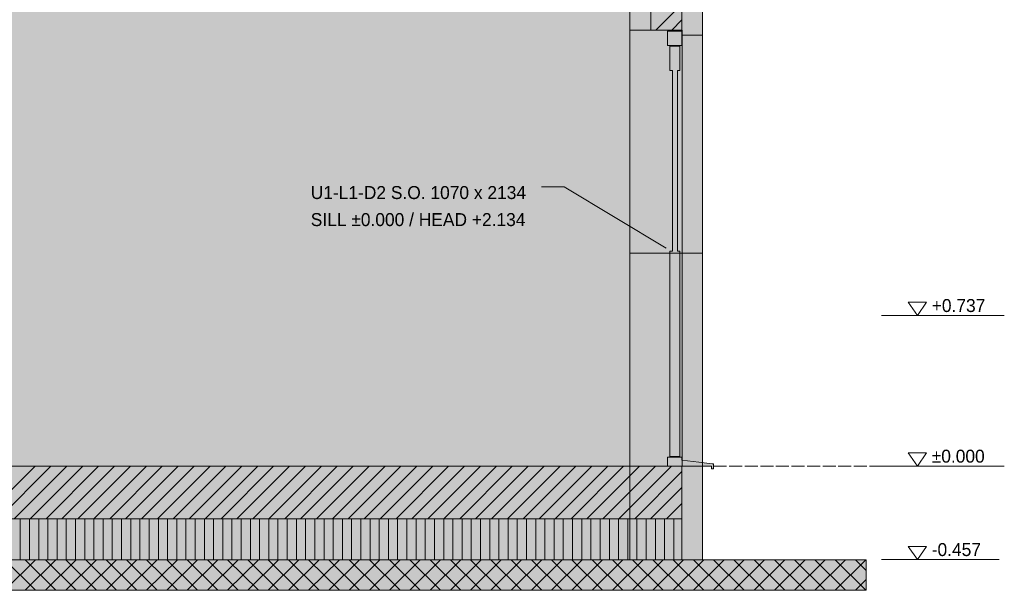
# Model space of a CAD drawing. Header units: millimetres. Extents: x 17 to 413, y 4 to 292.
# Tile 11 of 19: x 176 to 272, y 74 to 130. Entities that reach past the tile are written whole.
import ezdxf

# ---------------------------------------------------------------- set-up
doc = ezdxf.new("R2010")
doc.units = ezdxf.units.MM
doc.linetypes.add('DASHED', pattern=[1.524, 1.27, -0.254])
for name, color, linetype in [('FILL-C_BDBDBF', 7, 'Continuous'), ('FILL-EPS', 7, 'Continuous'), ('FILL-INK', 7, 'Continuous'), ('FILL-LIGHT', 7, 'Continuous'), ('FILL-MASONRY_FILL', 7, 'Continuous'), ('FILL-TIMBER', 7, 'Continuous'), ('FILL-WHITE', 7, 'Continuous'), ('LINE-C_BF9E33', 7, 'Continuous'), ('LINE-CORE', 7, 'Continuous'), ('LINE-INK', 7, 'Continuous'), ('LINE-STEEL-DASH', 7, 'DASHED'), ('LINE-STEEL_GREY', 7, 'Continuous'), ('LINE-TIMBER_DK', 7, 'Continuous'), ('TEXT-INK', 7, 'Continuous')]:
    doc.layers.add(name, color=color, linetype=linetype)

msp = doc.modelspace()

# ---------------------------------------------------------------- hatches: boundary and pattern name
at = {"layer": 'FILL-C_BDBDBF', "true_color": 0xbdbdbf}
h = msp.add_hatch(color=9, dxfattribs=at)
h.dxf.hatch_style = 1
h.paths.add_polyline_path([(240.795, 155.744), (240.795, 128.822), (238.002, 128.822), (237.747, 128.822), (237.747, 155.744), (237.79, 155.744)])
h = msp.add_hatch(color=9, dxfattribs=at)
h.dxf.hatch_style = 1
h.paths.add_polyline_path([(240.795, 76.996), (240.795, 82.771), (240.795, 86.14)])
at = {"layer": 'FILL-EPS', "true_color": 0xccffff}
h = msp.add_hatch(color=7, dxfattribs=at)
h.dxf.hatch_style = 1
h.paths.add_polyline_path([(235.715, 131.623), (235.715, 132.727), (235.715, 133.131), (235.715, 141.004), (235.715, 148), (235.715, 148.62), (235.715, 155.744), (237.175, 155.744), (237.203, 155.744), (237.747, 155.744), (237.747, 128.822), (235.715, 128.822), (235.715, 129.575), (235.715, 130.26)])
h = msp.add_hatch(color=7, dxfattribs=at)
h.dxf.hatch_style = 1
h.paths.add_polyline_path([(242.827, 155.744), (242.827, 154.096), (242.827, 153.023), (242.827, 141.004), (242.827, 136.212), (242.827, 135.989), (242.827, 135.291), (242.827, 134.498), (242.827, 134.04), (242.827, 132.983), (242.827, 129.811), (242.827, 128.322), (241.713, 128.322), (240.816, 128.322), (240.816, 128.54), (240.816, 128.822), (240.795, 128.822), (240.795, 155.744), (241.375, 155.744)])
h = msp.add_hatch(color=7, dxfattribs=at)
h.dxf.hatch_style = 1
h.paths.add_polyline_path([(242.827, 86.14), (242.827, 80.365), (242.827, 76.996), (242.078, 76.996), (240.795, 76.996), (240.795, 86.14), (242.078, 86.14)])
at = {"layer": 'FILL-INK', "true_color": 0x1a1a1f}
h = msp.add_hatch(color=250, dxfattribs=at)
h.dxf.hatch_style = 1
h.paths.add_polyline_path([(239.271, 107.476), (237.875, 107.871), (238.266, 108.522)])
at = {"layer": 'FILL-LIGHT', "true_color": 0xcccccf}
h = msp.add_hatch(color=254, dxfattribs=at)
h.dxf.hatch_style = 1
h.paths.add_polyline_path([(135.01, 80.996), (71.809, 80.996), (71.809, 82.92), (71.809, 86.14), (177.594, 86.14), (240.795, 86.14), (240.795, 84.217), (240.795, 80.996)])
at = {"layer": 'FILL-MASONRY_FILL', "true_color": 0xe0d9cc}
h = msp.add_hatch(color=254, dxfattribs=at)
h.dxf.hatch_style = 1
h.paths.add_polyline_path([(133.829, 73.996), (53.777, 73.996), (53.777, 75.168), (53.777, 76.996), (178.775, 76.996), (258.827, 76.996), (258.827, 75.825), (258.827, 73.996)])
at = {"layer": 'FILL-TIMBER', "true_color": 0xedd6a8}
h = msp.add_hatch(color=41, dxfattribs=at)
h.dxf.hatch_style = 1
h.paths.add_polyline_path([(240.791, 128.722), (240.791, 128.095), (240.791, 127.322), (240.018, 127.322), (239.391, 127.322), (239.391, 127.949), (239.391, 128.722), (240.164, 128.722)])
h = msp.add_hatch(color=41, dxfattribs=at)
h.dxf.hatch_style = 1
h.paths.add_polyline_path([(239.871, 124.862), (239.631, 124.862), (239.631, 125.917), (239.631, 127.262), (240.169, 127.262), (240.591, 127.262), (240.591, 126.207), (240.591, 124.862), (240.351, 124.862), (240.351, 117.47), (240.351, 107.181), (240.591, 107.181), (240.591, 98.354), (240.591, 87.1), (240.053, 87.1), (239.631, 87.1), (239.631, 95.928), (239.631, 107.181), (239.871, 107.181), (239.871, 114.574)])
h = msp.add_hatch(color=41, dxfattribs=at)
h.dxf.hatch_style = 1
h.paths.add_polyline_path([(240.175, 87.04), (240.791, 87.04), (240.791, 86.908), (240.791, 86.74), (242.442, 86.541), (243.771, 86.38), (243.837, 86.38), (243.891, 86.38), (243.891, 86.166), (243.891, 85.9), (243.78, 85.9), (243.691, 85.9), (243.691, 86.007), (243.691, 86.14), (241.308, 86.14), (239.391, 86.14), (239.391, 86.408), (239.391, 86.74), (239.391, 86.872), (239.391, 87.04)])
at = {"layer": 'FILL-TIMBER', "true_color": 0xfced9e}
h = msp.add_hatch(color=41, dxfattribs=at)
h.dxf.hatch_style = 1
h.paths.add_polyline_path([(240.795, 76.996), (135.01, 76.996), (71.809, 76.996), (71.809, 77.744), (71.809, 78.996), (71.809, 79.744), (71.809, 80.996), (177.594, 80.996), (240.795, 80.996), (240.795, 80.248), (240.795, 78.996), (240.795, 78.248)])
at = {"layer": 'FILL-WHITE', "true_color": 0xffffff}
h = msp.add_hatch(color=7, dxfattribs=at)
h.dxf.hatch_style = 1
h.paths.add_polyline_path([(76.894, 86.14), (76.894, 141.004), (235.71, 141.004), (235.71, 86.14)])
h = msp.add_hatch(color=7, dxfattribs=at)
h.dxf.hatch_style = 1
h.paths.add_polyline_path([(76.894, 141.004), (235.71, 141.004), (235.71, 86.14), (76.894, 86.14)])
h = msp.add_hatch(color=7, dxfattribs=at)
h.dxf.hatch_style = 1
h.paths.add_polyline_path([(235.715, 141.004), (242.827, 141.004), (242.827, 86.14), (235.715, 86.14), (235.71, 86.14), (235.71, 141.004), (235.71, 141.004), (235.71, 141.036), (235.711, 141.036)])
h = msp.add_hatch(color=7, dxfattribs=at)
h.dxf.hatch_style = 1
h.paths.add_polyline_path([(235.71, 86.14), (235.71, 141.004), (242.827, 141.004), (242.827, 86.14), (235.71, 86.14)])
h = msp.add_hatch(color=7, dxfattribs=at)
h.dxf.hatch_style = 1
h.paths.add_polyline_path([(235.715, 86.14), (235.715, 141.004), (242.827, 141.004), (242.827, 86.14)])
h = msp.add_hatch(color=7, dxfattribs=at)
h.dxf.hatch_style = 1
h.paths.add_polyline_path([(240.816, 128.822), (240.816, 106.976), (235.715, 106.976), (235.715, 128.822)])
h = msp.add_hatch(color=7, dxfattribs=at)
h.dxf.hatch_style = 1
h.paths.add_polyline_path([(235.715, 106.976), (235.715, 128.822), (240.816, 128.822), (240.816, 106.976)])
h = msp.add_hatch(color=7, dxfattribs=at)
h.dxf.hatch_style = 1
h.paths.add_polyline_path([(240.816, 128.822), (240.816, 106.976), (235.715, 106.976), (235.715, 128.822)])
h = msp.add_hatch(color=7, dxfattribs=at)
h.dxf.hatch_style = 1
h.paths.add_polyline_path([(235.715, 106.976), (235.715, 128.822), (240.816, 128.822), (240.816, 106.976)])
h = msp.add_hatch(color=7, dxfattribs=at)
h.dxf.hatch_style = 1
h.paths.add_polyline_path([(240.816, 128.822), (240.816, 86.14), (235.715, 86.14), (235.715, 128.822)])
h = msp.add_hatch(color=7, dxfattribs=at)
h.dxf.hatch_style = 1
h.paths.add_polyline_path([(242.827, 128.322), (242.827, 106.976), (240.816, 106.976), (240.816, 128.322)])
h = msp.add_hatch(color=7, dxfattribs=at)
h.dxf.hatch_style = 1
h.paths.add_polyline_path([(240.816, 106.976), (240.816, 128.322), (242.827, 128.322), (242.827, 106.976)])
h = msp.add_hatch(color=7, dxfattribs=at)
h.dxf.hatch_style = 1
h.paths.add_polyline_path([(242.827, 128.322), (242.827, 106.976), (240.816, 106.976), (240.816, 128.322)])
h = msp.add_hatch(color=7, dxfattribs=at)
h.dxf.hatch_style = 1
h.paths.add_polyline_path([(240.816, 106.976), (240.816, 128.322), (242.827, 128.322), (242.827, 106.976)])
h = msp.add_hatch(color=7, dxfattribs=at)
h.dxf.hatch_style = 1
h.paths.add_polyline_path([(240.816, 128.322), (242.827, 128.322), (242.827, 86.14), (240.816, 86.14)])
h = msp.add_hatch(color=7, dxfattribs=at)
h.dxf.hatch_style = 1
h.paths.add_polyline_path([(71.809, 86.14), (240.795, 86.14), (240.795, 80.996), (71.809, 80.996)])
h = msp.add_hatch(color=7, dxfattribs=at)
h.dxf.hatch_style = 1
h.paths.add_polyline_path([(76.894, 86.14), (235.71, 86.14), (235.71, 76.996), (76.894, 76.996)])
h = msp.add_hatch(color=7, dxfattribs=at)
h.dxf.hatch_style = 1
h.paths.add_polyline_path([(76.894, 86.14), (78.925, 86.14), (235.71, 86.14), (235.71, 76.996), (78.925, 76.996), (76.894, 76.996)])
h = msp.add_hatch(color=7, dxfattribs=at)
h.dxf.hatch_style = 1
h.paths.add_polyline_path([(235.71, 76.996), (235.71, 86.14), (242.827, 86.14), (242.827, 76.996), (235.71, 76.996)])
h = msp.add_hatch(color=7, dxfattribs=at)
h.dxf.hatch_style = 1
h.paths.add_polyline_path([(240.795, 86.14), (240.795, 76.996), (235.71, 76.996), (235.71, 86.14)])
h = msp.add_hatch(color=7, dxfattribs=at)
h.dxf.hatch_style = 1
h.paths.add_polyline_path([(242.827, 86.14), (242.827, 76.996), (240.795, 76.996), (240.795, 86.14)])
h = msp.add_hatch(color=7, dxfattribs=at)
h.dxf.hatch_style = 1
h.paths.add_polyline_path([(240.795, 86.14), (242.827, 86.14), (242.827, 76.996), (240.795, 76.996)])

# ---------------------------------------------------------------- linework, layer by layer
at = {"layer": 'LINE-C_BF9E33', "lineweight": 5}
for p, q in [((176.102, 76.996), (176.102, 80.996)), ((177.002, 76.996), (177.002, 80.996)), ((177.902, 76.996), (177.902, 80.996)), ((178.802, 76.996), (178.802, 80.996)), ((179.702, 76.996), (179.702, 80.996)), ((180.602, 76.996), (180.602, 80.996)), ((181.502, 76.996), (181.502, 80.996)), ((182.402, 76.996), (182.402, 80.996)), ((183.302, 76.996), (183.302, 80.996)), ((184.202, 76.996), (184.202, 80.996)), ((185.102, 76.996), (185.102, 80.996)), ((186.002, 76.996), (186.002, 80.996)), ((186.902, 76.996), (186.902, 80.996)), ((187.802, 76.996), (187.802, 80.996)), ((188.702, 76.996), (188.702, 80.996)), ((189.602, 76.996), (189.602, 80.996)), ((190.502, 76.996), (190.502, 80.996)), ((191.402, 76.996), (191.402, 80.996)), ((192.302, 76.996), (192.302, 80.996)), ((193.202, 76.996), (193.202, 80.996)), ((194.102, 76.996), (194.102, 80.996)), ((195.002, 76.996), (195.002, 80.996)), ((195.902, 76.996), (195.902, 80.996)), ((196.802, 76.996), (196.802, 80.996)), ((197.702, 76.996), (197.702, 80.996)), ((198.602, 76.996), (198.602, 80.996)), ((199.502, 76.996), (199.502, 80.996)), ((200.402, 76.996), (200.402, 80.996)), ((201.302, 76.996), (201.302, 80.996)), ((202.202, 76.996), (202.202, 80.996)), ((203.102, 76.996), (203.102, 80.996)), ((204.002, 76.996), (204.002, 80.996)), ((204.902, 76.996), (204.902, 80.996)), ((205.802, 76.996), (205.802, 80.996)), ((206.702, 76.996), (206.702, 80.996)), ((207.602, 76.996), (207.602, 80.996)), ((208.502, 76.996), (208.502, 80.996)), ((209.402, 76.996), (209.402, 80.996)), ((210.302, 76.996), (210.302, 80.996)), ((211.202, 76.996), (211.202, 80.996)), ((212.102, 76.996), (212.102, 80.996)), ((213.002, 76.996), (213.002, 80.996)), ((213.902, 76.996), (213.902, 80.996)), ((214.802, 76.996), (214.802, 80.996)), ((215.702, 76.996), (215.702, 80.996)), ((216.602, 76.996), (216.602, 80.996)), ((217.502, 76.996), (217.502, 80.996)), ((218.402, 76.996), (218.402, 80.996)), ((219.302, 76.996), (219.302, 80.996)), ((220.202, 76.996), (220.202, 80.996)), ((221.102, 76.996), (221.102, 80.996)), ((222.002, 76.996), (222.002, 80.996)), ((222.902, 76.996), (222.902, 80.996)), ((223.802, 76.996), (223.802, 80.996)), ((224.702, 76.996), (224.702, 80.996)), ((225.602, 76.996), (225.602, 80.996)), ((226.502, 76.996), (226.502, 80.996)), ((227.402, 76.996), (227.402, 80.996)), ((228.302, 76.996), (228.302, 80.996)), ((229.202, 76.996), (229.202, 80.996)), ((230.102, 76.996), (230.102, 80.996)), ((231.002, 76.996), (231.002, 80.996)), ((231.902, 76.996), (231.902, 80.996)), ((232.802, 76.996), (232.802, 80.996)), ((233.702, 76.996), (233.702, 80.996)), ((234.602, 76.996), (234.602, 80.996)), ((235.502, 76.996), (235.502, 80.996)), ((236.402, 76.996), (236.402, 80.996)), ((237.302, 76.996), (237.302, 80.996)), ((238.202, 76.996), (238.202, 80.996)), ((239.102, 76.996), (239.102, 80.996)), ((240.002, 76.996), (240.002, 80.996))]:
    msp.add_line(p, q, dxfattribs=at)
at = {"layer": 'LINE-CORE', "lineweight": 5}
for points in [[(76.894, 86.14), (76.894, 141.004), (235.71, 141.004), (235.71, 141.004), (235.71, 141.004), (235.71, 86.14), (76.894, 86.14)], [(76.894, 141.004), (235.71, 141.004), (235.71, 86.14), (235.71, 86.14), (76.894, 86.14), (76.894, 141.004)], [(235.715, 141.004), (242.827, 141.004), (242.827, 86.14), (242.827, 86.14), (242.827, 86.14), (235.715, 86.14), (235.715, 86.14), (235.715, 86.14), (235.71, 86.14), (235.71, 141.004), (235.71, 141.004), (235.71, 141.004), (235.71, 141.036), (235.711, 141.036), (235.711, 141.036)], [(235.71, 86.14), (235.71, 86.14), (235.71, 141.004), (242.827, 141.004), (242.827, 141.004), (242.827, 141.004), (242.827, 141.004), (242.827, 86.14), (235.71, 86.14), (235.71, 86.14)], [(235.715, 86.14), (235.715, 141.004), (242.827, 141.004), (242.827, 141.004), (242.827, 86.14), (235.715, 86.14)], [(240.816, 128.822), (240.816, 106.976), (240.816, 106.976), (235.715, 106.976), (235.715, 128.822), (235.715, 128.822)], [(235.715, 106.976), (235.715, 128.822), (240.816, 128.822), (240.816, 128.822), (240.816, 106.976), (235.715, 106.976)], [(240.816, 128.822), (240.816, 106.976), (240.816, 106.976), (235.715, 106.976), (235.715, 128.822), (235.715, 128.822)], [(235.715, 106.976), (235.715, 128.822), (240.816, 128.822), (240.816, 128.822), (240.816, 106.976), (235.715, 106.976)], [(240.816, 128.822), (240.816, 86.14), (240.816, 86.14), (235.715, 86.14), (235.715, 128.822), (235.715, 128.822)], [(242.827, 128.322), (242.827, 106.976), (242.827, 106.976), (240.816, 106.976), (240.816, 128.322), (240.816, 128.322)], [(240.816, 106.976), (240.816, 128.322), (242.827, 128.322), (242.827, 128.322), (242.827, 106.976), (240.816, 106.976)], [(242.827, 128.322), (242.827, 106.976), (242.827, 106.976), (240.816, 106.976), (240.816, 128.322), (240.816, 128.322)], [(240.816, 106.976), (240.816, 128.322), (242.827, 128.322), (242.827, 128.322), (242.827, 106.976), (240.816, 106.976)], [(240.816, 128.322), (240.816, 128.322), (242.827, 128.322), (242.827, 86.14), (242.827, 86.14), (242.827, 86.14), (242.827, 86.14), (240.816, 86.14), (240.816, 128.322)], [(71.809, 86.14), (240.795, 86.14), (240.795, 80.996), (71.809, 80.996)], [(76.894, 86.14), (235.71, 86.14), (235.71, 86.14), (235.71, 76.996), (76.894, 76.996), (76.894, 76.996)], [(76.894, 86.14), (76.894, 86.14), (76.894, 86.14), (78.925, 86.14), (235.71, 86.14), (235.71, 76.996), (78.925, 76.996), (78.925, 76.996), (78.925, 76.996), (76.894, 76.996), (76.894, 86.14)], [(235.71, 76.996), (235.71, 76.996), (235.71, 86.14), (242.827, 86.14), (242.827, 86.14), (242.827, 86.14), (242.827, 86.14), (242.827, 76.996), (235.71, 76.996), (235.71, 76.996)], [(240.795, 86.14), (240.795, 76.996), (235.71, 76.996), (235.71, 86.14)], [(242.827, 86.14), (242.827, 76.996), (240.795, 76.996), (240.795, 86.14), (240.795, 86.14)], [(240.795, 86.14), (242.827, 86.14), (242.827, 86.14), (242.827, 76.996), (240.795, 76.996)]]:
    msp.add_lwpolyline(points, close=True, dxfattribs=at)
at = {"layer": 'LINE-INK', "lineweight": 5}
for p, q in [((229.271, 113.476), (227.071, 113.476)), ((239.271, 107.476), (229.271, 113.476)), ((260.327, 100.88), (261.827, 100.88)), ((261.827, 100.88), (262.827, 100.88)), ((262.827, 100.88), (272.324, 100.88)), ((260.327, 86.14), (261.827, 86.14)), ((261.827, 86.14), (262.827, 86.14)), ((262.827, 86.14), (272.324, 86.14)), ((260.327, 77), (261.827, 77)), ((261.827, 77), (262.827, 77)), ((262.827, 77), (271.828, 77))]:
    msp.add_line(p, q, dxfattribs=at)
for points in [[(235.715, 131.623), (235.715, 132.727), (235.715, 133.131), (235.715, 141.004), (235.715, 148), (235.715, 148.62), (235.715, 155.744), (237.175, 155.744), (237.203, 155.744), (237.747, 155.744), (237.747, 128.822), (235.715, 128.822), (235.715, 129.575), (235.715, 130.26)], [(240.795, 155.744), (240.795, 128.822), (238.002, 128.822), (237.747, 128.822), (237.747, 155.744), (237.79, 155.744)], [(242.827, 155.744), (242.827, 154.096), (242.827, 153.023), (242.827, 141.004), (242.827, 136.212), (242.827, 135.989), (242.827, 135.291), (242.827, 134.498), (242.827, 134.04), (242.827, 132.983), (242.827, 129.811), (242.827, 128.322), (241.713, 128.322), (240.816, 128.322), (240.816, 128.54), (240.816, 128.822), (240.795, 128.822), (240.795, 155.744), (241.375, 155.744)], [(240.791, 128.722), (240.791, 128.095), (240.791, 127.322), (240.018, 127.322), (239.391, 127.322), (239.391, 127.949), (239.391, 128.722), (240.164, 128.722)], [(239.871, 124.862), (239.631, 124.862), (239.631, 125.917), (239.631, 127.262), (240.169, 127.262), (240.591, 127.262), (240.591, 126.207), (240.591, 124.862), (240.351, 124.862), (240.351, 117.47), (240.351, 107.181), (240.591, 107.181), (240.591, 98.354), (240.591, 87.1), (240.053, 87.1), (239.631, 87.1), (239.631, 95.928), (239.631, 107.181), (239.871, 107.181), (239.871, 114.574)], [(263.827, 100.88), (262.927, 102.18), (264.727, 102.18)], [(240.175, 87.04), (240.791, 87.04), (240.791, 86.908), (240.791, 86.74), (242.442, 86.541), (243.771, 86.38), (243.837, 86.38), (243.891, 86.38), (243.891, 86.166), (243.891, 85.9), (243.78, 85.9), (243.691, 85.9), (243.691, 86.007), (243.691, 86.14), (241.308, 86.14), (239.391, 86.14), (239.391, 86.408), (239.391, 86.74), (239.391, 86.872), (239.391, 87.04)], [(263.827, 86.14), (262.927, 87.44), (264.727, 87.44)], [(135.01, 80.996), (71.809, 80.996), (71.809, 82.92), (71.809, 86.14), (177.594, 86.14), (240.795, 86.14), (240.795, 84.217), (240.795, 80.996)], [(242.827, 86.14), (242.827, 80.365), (242.827, 76.996), (242.078, 76.996), (240.795, 76.996), (240.795, 86.14), (242.078, 86.14)], [(240.795, 76.996), (240.795, 76.996), (240.795, 82.771), (240.795, 86.14), (240.795, 86.14)], [(240.795, 86.14), (242.078, 86.14), (242.827, 86.14), (242.827, 80.365), (242.827, 76.996), (242.078, 76.996), (240.795, 76.996), (240.795, 76.996), (240.795, 82.771), (240.795, 86.14)], [(240.795, 76.996), (135.01, 76.996), (71.809, 76.996), (71.809, 77.744), (71.809, 78.996), (71.809, 79.744), (71.809, 80.996), (177.594, 80.996), (240.795, 80.996), (240.795, 80.248), (240.795, 78.996), (240.795, 78.248)], [(263.827, 77), (262.927, 78.3), (264.727, 78.3)], [(133.829, 73.996), (53.777, 73.996), (53.777, 75.168), (53.777, 76.996), (178.775, 76.996), (258.827, 76.996), (258.827, 75.825), (258.827, 73.996)]]:
    msp.add_lwpolyline(points, close=True, dxfattribs=at)
msp.add_lwpolyline([(242.827, 132.983), (242.827, 129.811), (242.827, 128.322), (241.713, 128.322), (240.816, 128.322), (240.816, 128.54), (240.816, 128.822), (240.795, 128.822), (238.002, 128.822), (237.747, 128.822), (235.715, 128.822), (235.715, 129.575), (235.715, 130.26)], dxfattribs=at)
at = {"layer": 'LINE-STEEL-DASH', "lineweight": 5}
msp.add_line((45.777, 86.14), (266.827, 86.14), dxfattribs=at)
at = {"layer": 'LINE-STEEL_GREY', "lineweight": 5}
for p, q in [((238.255, 128.822), (240.795, 131.362)), ((239.811, 128.822), (240.795, 129.807)), ((172.398, 80.996), (177.542, 86.14)), ((173.953, 80.996), (179.097, 86.14)), ((175.509, 80.996), (180.653, 86.14)), ((177.065, 80.996), (182.209, 86.14)), ((178.62, 80.996), (183.764, 86.14)), ((180.176, 80.996), (185.32, 86.14)), ((181.732, 80.996), (186.876, 86.14)), ((183.287, 80.996), (188.431, 86.14)), ((184.843, 80.996), (189.987, 86.14)), ((186.398, 80.996), (191.542, 86.14)), ((187.954, 80.996), (193.098, 86.14)), ((189.51, 80.996), (194.654, 86.14)), ((191.065, 80.996), (196.209, 86.14)), ((192.621, 80.996), (197.765, 86.14)), ((194.177, 80.996), (199.321, 86.14)), ((195.732, 80.996), (200.876, 86.14)), ((197.288, 80.996), (202.432, 86.14)), ((198.843, 80.996), (203.987, 86.14)), ((200.399, 80.996), (205.543, 86.14)), ((201.955, 80.996), (207.099, 86.14)), ((203.51, 80.996), (208.654, 86.14)), ((205.066, 80.996), (210.21, 86.14)), ((206.622, 80.996), (211.766, 86.14)), ((208.177, 80.996), (213.321, 86.14)), ((209.733, 80.996), (214.877, 86.14)), ((211.289, 80.996), (216.433, 86.14)), ((212.844, 80.996), (217.988, 86.14)), ((214.4, 80.996), (219.544, 86.14)), ((215.955, 80.996), (221.099, 86.14)), ((217.511, 80.996), (222.655, 86.14)), ((219.067, 80.996), (224.211, 86.14)), ((220.622, 80.996), (225.766, 86.14)), ((222.178, 80.996), (227.322, 86.14)), ((223.734, 80.996), (228.878, 86.14)), ((225.289, 80.996), (230.433, 86.14)), ((226.845, 80.996), (231.989, 86.14)), ((228.401, 80.996), (233.545, 86.14)), ((229.956, 80.996), (235.1, 86.14)), ((231.512, 80.996), (236.656, 86.14)), ((233.067, 80.996), (238.211, 86.14)), ((234.623, 80.996), (239.767, 86.14)), ((236.179, 80.996), (240.795, 85.613)), ((237.734, 80.996), (240.795, 84.057)), ((240.795, 84.68), (240.795, 84.68)), ((240.795, 83.124), (240.795, 83.124)), ((239.29, 80.996), (240.795, 82.501)), ((240.795, 81.568), (240.795, 81.568)), ((240.795, 80.013), (240.795, 80.013)), ((240.795, 78.457), (240.795, 78.457))]:
    msp.add_line(p, q, dxfattribs=at)
at = {"layer": 'LINE-TIMBER_DK', "lineweight": 5}
for p, q in [((174.601, 73.996), (177.601, 76.996)), ((174.601, 76.996), (177.601, 73.996)), ((176.581, 73.996), (179.581, 76.996)), ((176.581, 76.996), (179.581, 73.996)), ((178.561, 73.996), (181.561, 76.996)), ((178.561, 76.996), (181.561, 73.996)), ((180.541, 73.996), (183.541, 76.996)), ((180.541, 76.996), (183.541, 73.996)), ((182.521, 73.996), (185.521, 76.996)), ((182.521, 76.996), (185.521, 73.996)), ((184.501, 73.996), (187.501, 76.996)), ((184.501, 76.996), (187.501, 73.996)), ((186.48, 73.996), (189.48, 76.996)), ((186.48, 76.996), (189.48, 73.996)), ((188.46, 73.996), (191.46, 76.996)), ((188.46, 76.996), (191.46, 73.996)), ((190.44, 73.996), (193.44, 76.996)), ((190.44, 76.996), (193.44, 73.996)), ((192.42, 73.996), (195.42, 76.996)), ((192.42, 76.996), (195.42, 73.996)), ((194.4, 73.996), (197.4, 76.996)), ((194.4, 76.996), (197.4, 73.996)), ((196.38, 73.996), (199.38, 76.996)), ((196.38, 76.996), (199.38, 73.996)), ((198.36, 73.996), (201.36, 76.996)), ((198.36, 76.996), (201.36, 73.996)), ((200.34, 73.996), (203.34, 76.996)), ((200.34, 76.996), (203.34, 73.996)), ((202.32, 73.996), (205.32, 76.996)), ((202.32, 76.996), (205.32, 73.996)), ((204.3, 73.996), (207.3, 76.996)), ((204.3, 76.996), (207.3, 73.996)), ((206.279, 73.996), (209.279, 76.996)), ((206.279, 76.996), (209.279, 73.996)), ((208.259, 73.996), (211.259, 76.996)), ((208.259, 76.996), (211.259, 73.996)), ((210.239, 73.996), (213.239, 76.996)), ((210.239, 76.996), (213.239, 73.996)), ((212.219, 73.996), (215.219, 76.996)), ((212.219, 76.996), (215.219, 73.996)), ((214.199, 73.996), (217.199, 76.996)), ((214.199, 76.996), (217.199, 73.996)), ((216.179, 73.996), (219.179, 76.996)), ((216.179, 76.996), (219.179, 73.996)), ((218.159, 73.996), (221.159, 76.996)), ((218.159, 76.996), (221.159, 73.996)), ((220.139, 73.996), (223.139, 76.996)), ((220.139, 76.996), (223.139, 73.996)), ((222.119, 73.996), (225.119, 76.996)), ((222.119, 76.996), (225.119, 73.996)), ((224.099, 73.996), (227.099, 76.996)), ((224.099, 76.996), (227.099, 73.996)), ((226.078, 73.996), (229.078, 76.996)), ((226.078, 76.996), (229.078, 73.996)), ((228.058, 73.996), (231.058, 76.996)), ((228.058, 76.996), (231.058, 73.996)), ((230.038, 73.996), (233.038, 76.996)), ((230.038, 76.996), (233.038, 73.996)), ((232.018, 73.996), (235.018, 76.996)), ((232.018, 76.996), (235.018, 73.996)), ((233.998, 73.996), (236.998, 76.996)), ((233.998, 76.996), (236.998, 73.996)), ((235.978, 73.996), (238.978, 76.996)), ((235.978, 76.996), (238.978, 73.996)), ((237.958, 73.996), (240.958, 76.996)), ((237.958, 76.996), (240.958, 73.996)), ((239.938, 73.996), (242.938, 76.996)), ((239.938, 76.996), (242.938, 73.996)), ((241.918, 73.996), (244.918, 76.996)), ((241.918, 76.996), (244.918, 73.996)), ((243.898, 73.996), (246.898, 76.996)), ((243.898, 76.996), (246.898, 73.996)), ((245.877, 73.996), (248.877, 76.996)), ((245.877, 76.996), (248.877, 73.996)), ((247.857, 73.996), (250.857, 76.996)), ((247.857, 76.996), (250.857, 73.996)), ((249.837, 73.996), (252.837, 76.996)), ((249.837, 76.996), (252.837, 73.996)), ((251.817, 73.996), (254.817, 76.996)), ((251.817, 76.996), (254.817, 73.996)), ((253.797, 73.996), (256.797, 76.996)), ((253.797, 76.996), (256.797, 73.996)), ((255.777, 73.996), (258.777, 76.996)), ((255.777, 76.996), (258.777, 73.996)), ((257.757, 76.996), (258.827, 75.926)), ((257.757, 73.996), (258.827, 75.067))]:
    msp.add_line(p, q, dxfattribs=at)

# ---------------------------------------------------------------- texts
at = {"layer": 'TEXT-INK'}
for s, p in [('U1-L1-D2 S.O. 1070 x 2134', (204.504, 112.286)), ('SILL ±0.000 / HEAD +2.134', (204.504, 109.64)), ('+0.737', (265.227, 101.23)), ('±0.000', (265.227, 86.49)), ('-0.457', (265.227, 77.35))]:
    msp.add_text(s, height=1.27, dxfattribs=at).set_placement(p)

doc.saveas('drawing.dxf')
